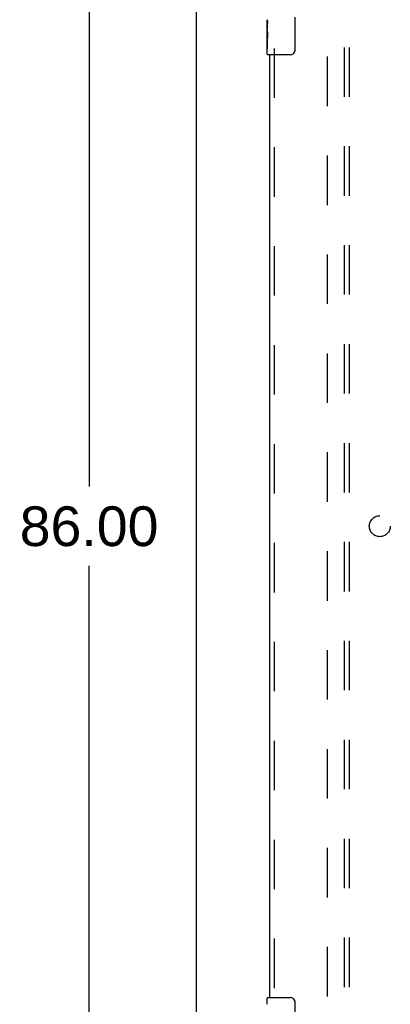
# Model space of a CAD drawing. Header units: inches. Extents: x 0 to 215, y 0 to 139.
# Tile 3 of 111: x 63 to 72, y 40 to 64. Entities that reach past the tile are written whole.
import ezdxf

# ---------------------------------------------------------------- set-up
doc = ezdxf.new("R2010")
doc.units = ezdxf.units.IN
doc.header["$LTSCALE"] = 11.804375
doc.header["$MEASUREMENT"] = 0
doc.linetypes.add('HIDDEN', pattern=[0.2, 0.1, -0.1])
doc.layers.get('0').update_dxf_attribs({"linetype": 'CONTINUOUS'})
for name, color, linetype in [('DEFAULT_2', 8, 'HIDDEN'), ('DIMENSIONS', 7, 'CONTINUOUS'), ('DOOR_ASSEMBLY', 7, 'CONTINUOUS'), ('SUBPANEL', 7, 'CONTINUOUS')]:
    doc.layers.add(name, color=color, linetype=linetype)
doc.styles.get("Standard").update_dxf_attribs({"font": 'arial.ttf'})
doc.dimstyles.new('DIMSTYLE_1', dxfattribs={"dimtxt": 0.946875, "dimasz": 1.2625, "dimexe": 0.09, "dimexo": 0.07, "dimgap": 0.0375, "dimtad": 0, "dimtih": 1, "dimtoh": 1, "dimzin": 4, "dimdsep": 46, "dimtxsty": 'Standard', "dimblk": '_FILLED', "dimblk1": '_FILLED', "dimblk2": '_FILLED', "dimcen": 0.09, "dimadec": 3, "dimazin": 1, "dimtfac": 1, "dimtdec": 3, "dimtofl": 0, "dimtmove": 0, "dimatfit": 3, "dimldrblk": '_FILLED', "dimfxl": 0, "dimtolj": 1, "dimtzin": 4, "dimarcsym": 0})

# ---------------------------------------------------------------- blocks, each defined once
blk = doc.blocks.new('_FILLED')
at = {"color": 0, "linetype": 'ByBlock'}
blk.add_solid([(0, 0), (-1, 0.2), (-1, -0.2)], dxfattribs=at)
blk = doc.blocks.new('*D10')
at = {"layer": 'DIMENSIONS', "color": 2, "linetype": 'Continuous'}
for p, q in [((66.184, 94.862), (63.26, 94.862)), ((64.397, 94.862), (64.397, 52.809)), ((64.397, 8.862), (64.397, 50.915)), ((66.184, 8.862), (63.26, 8.862))]:
    blk.add_line(p, q, dxfattribs=at)
at = {"layer": 'DIMENSIONS', "color": 2, "linetype": 'Continuous', "xscale": 1.2625, "yscale": 1.2625, "zscale": 1.2625}
for p, rotation in [((64.397, 94.862), 90), ((64.397, 8.862), 270)]:
    blk.add_blockref('_FILLED', p, dxfattribs=dict(at, rotation=rotation))
at = {"layer": 'DIMENSIONS', "color": 2, "linetype": 'Continuous', "insert": (64.397, 52.335), "char_height": 0.9469, "width": 3.30878, "attachment_point": 2, "line_spacing_factor": 0.9}
blk.add_mtext('86.00', dxfattribs=at)

msp = doc.modelspace()

# ---------------------------------------------------------------- linework, layer by layer
at = {"color": 3, "linetype": 'Continuous'}
msp.add_line((66.956, 8.966), (66.956, 94.758), dxfattribs=at)
at = {"layer": 'DEFAULT_2', "color": 8, "linetype": 'HIDDEN'}
msp.add_line((70.081, 12.31), (70.081, 91.414), dxfattribs=at)
at = {"layer": 'DOOR_ASSEMBLY', "color": 7, "linetype": 'Continuous'}
for p, q in [((68.646, 63.693), (68.646, 63.95)), ((69.301, 64.012), (69.301, 63.212)), ((68.652, 63.895), (68.646, 63.895)), ((68.646, 63.727), (68.653, 63.727)), ((68.646, 63.127), (68.646, 63.691)), ((68.653, 63.727), (68.653, 63.863)), ((68.648, 63.664), (68.646, 63.664)), ((68.646, 63.532), (68.652, 63.532)), ((68.646, 63.496), (68.653, 63.496)), ((68.648, 63.666), (68.649, 63.644)), ((68.653, 63.266), (68.653, 63.496)), ((68.646, 63.433), (68.653, 63.433)), ((68.646, 63.266), (68.653, 63.266)), ((69.201, 63.112), (68.661, 63.112)), ((68.646, 40.451), (68.646, 40.597)), ((68.661, 40.612), (69.201, 40.612)), ((69.301, 40.512), (69.301, 39.712))]:
    msp.add_line(p, q, dxfattribs=at)
at = {"layer": 'DOOR_ASSEMBLY', "color": 8, "linetype": 'HIDDEN'}
msp.add_line((68.81, 63.267), (68.81, 40.457), dxfattribs=at)
at = {"layer": 'DOOR_ASSEMBLY', "color": 3, "linetype": 'Continuous'}
msp.add_line((68.706, 40.612), (68.706, 63.112), dxfattribs=at)
at = {"layer": 'DOOR_ASSEMBLY', "color": 7, "linetype": 'Continuous'}
for points in [[(68.646, 63.951), (68.646, 63.947), (68.647, 63.943), (68.647, 63.937), (68.649, 63.924)], [(68.649, 63.924), (68.65, 63.917), (68.651, 63.908), (68.651, 63.9)], [(68.646, 63.693), (68.646, 63.685), (68.647, 63.676), (68.648, 63.666)], [(68.651, 63.9), (68.652, 63.891), (68.653, 63.882), (68.653, 63.873), (68.653, 63.863)], [(68.649, 63.644), (68.65, 63.632), (68.651, 63.62), (68.652, 63.608), (68.653, 63.595), (68.653, 63.583), (68.653, 63.57), (68.653, 63.557), (68.653, 63.544), (68.652, 63.532), (68.651, 63.519), (68.65, 63.507)], [(69.301, 63.212), (69.301, 63.205), (69.3, 63.199), (69.299, 63.193), (69.298, 63.187), (69.296, 63.181), (69.294, 63.176)], [(69.294, 40.548), (69.296, 40.542), (69.298, 40.536), (69.299, 40.53), (69.3, 40.524), (69.301, 40.518), (69.301, 40.512)]]:
    msp.add_lwpolyline(points, dxfattribs=at)
for centre, radius, start, end in [((68.661, 63.127), 0.015, 180, 270), ((69.201, 63.212), 0.1, 270, 338.7946), ((68.661, 40.597), 0.015, 90, 180), ((69.201, 40.512), 0.1, 21.1999, 90)]:
    msp.add_arc(centre, radius, start, end, dxfattribs=at)
msp.add_ellipse((68.909, 63.528), major_axis=(0.263, 0), ratio=0.432808, start_param=3.141593, end_param=3.321581, dxfattribs=at)
at = {"layer": 'SUBPANEL', "color": 8, "linetype": 'HIDDEN'}
for p, q in [((70.487, 14.893), (70.487, 88.831)), ((70.612, 14.893), (70.612, 88.831))]:
    msp.add_line(p, q, dxfattribs=at)
msp.add_circle((71.331, 51.862), 0.25, dxfattribs=at)

# ---------------------------------------------------------------- dimensions: what is measured, and where the dimension line sits
at = {"layer": 'DIMENSIONS', "color": 2, "linetype": 'Continuous'}
dim = msp.add_linear_dim(base=(64.397, 8.862), p1=(66.254, 94.862), p2=(66.254, 8.862), angle=270, dimstyle='DIMSTYLE_1', dxfattribs=at)
dim.commit()
dim.dimension.update_dxf_attribs({"geometry": '*D10', "text_midpoint": (64.391, 51.856), "dimtype": 160})

doc.saveas('drawing.dxf')
